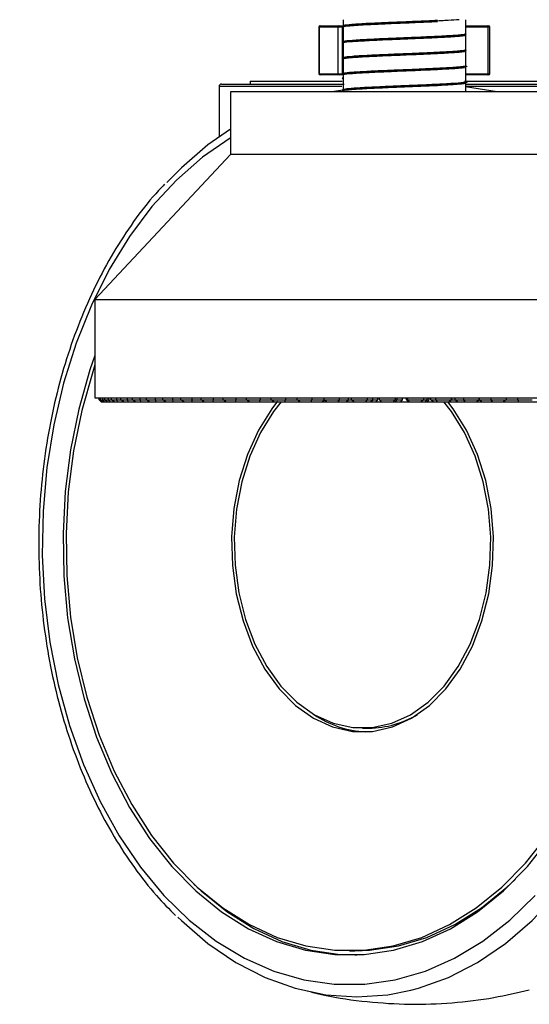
# Model space of a CAD drawing. Header units: millimetres. Extents: x 36407 to 443956, y 20230 to 409263.
# Tile 3 of 79: x 111296 to 113372, y 29096 to 33110. Entities that reach past the tile are written whole.
import ezdxf

# ---------------------------------------------------------------- set-up
doc = ezdxf.new("R2010")
doc.units = ezdxf.units.MM
doc.header["$LTSCALE"] = 50
doc.layers.add('COMPONENT_GEOMETRY', color=7, linetype='Continuous')
doc.styles.add('SLDTEXTSTYLE0', font='TXT', dxfattribs={"width": 0.75})
doc.dimstyles.new('SLDDIMSTYLE0', dxfattribs={"dimtxt": 2500, "dimasz": 165.1, "dimexe": 0, "dimexo": 0.0625, "dimgap": 625, "dimtad": 0, "dimtih": 1, "dimtoh": 1, "dimdec": 0, "dimrnd": 1e-09, "dimzin": 12, "dimdsep": 46, "dimtxsty": 'SLDTEXTSTYLE0', "dimsah": 1, "dimcen": 0.09, "dimadec": 0, "dimazin": 3, "dimtfac": 1, "dimtdec": 0, "dimtofl": 0, "dimtmove": 0, "dimatfit": 3, "dimfxl": 1, "dimfrac": 2, "dimtolj": 1, "dimtzin": 12, "dimarcsym": 0})
doc.dimstyles.new('SLDDIMSTYLE3', dxfattribs={"dimtxt": 2500, "dimasz": 165.1, "dimexe": 0, "dimexo": 0.0625, "dimgap": 625, "dimtad": 0, "dimtih": 1, "dimtoh": 1, "dimdec": 0, "dimrnd": 1e-09, "dimzin": 12, "dimdsep": 46, "dimtxsty": 'SLDTEXTSTYLE0', "dimsah": 1, "dimcen": 0.09, "dimadec": 0, "dimazin": 3, "dimtfac": 1, "dimtdec": 0, "dimtofl": 0, "dimtmove": 0, "dimatfit": 3, "dimfxl": 1, "dimfrac": 2, "dimtolj": 1, "dimtzin": 12, "dimarcsym": 0})

# ---------------------------------------------------------------- blocks, each defined once
blk = doc.blocks.new('_D_6')
at = {"layer": 'COMPONENT_GEOMETRY', "color": 7}
for p, q in [((95788.2, 40709.5), (131181.6, 40709.5)), ((131022.9, 40709.5), (131022.9, 38115.2)), ((131022.9, 31552.1), (131022.9, 34146.5)), ((111927.9, 31552.1), (131181.6, 31552.1))]:
    blk.add_line(p, q, dxfattribs=at)
for points in [[(131022.9, 40709.5), (130997.5, 40544.4), (131048.3, 40544.4)], [(131022.9, 31552.1), (131048.3, 31717.2), (130997.5, 31717.2)]]:
    blk.add_solid(points, dxfattribs=at)
at = {"layer": 'COMPONENT_GEOMETRY', "color": 7, "insert": (128252.1, 37369.1), "char_height": 2500, "attachment_point": 1, "style": 'SLDTEXTSTYLE0'}
blk.add_mtext('183', dxfattribs=at)
blk = doc.blocks.new('_D_7')
at = {"layer": 'COMPONENT_GEOMETRY', "color": 7}
for p, q in [((239589.9, 151445.9), (252465.4, 151445.9)), ((252306.7, 151445.9), (252306.7, 95607.5)), ((247304.9, 95099.7), (246543.2, 95099.7)), ((246543.2, 95099.7), (246543.2, 91131)), ((257308.4, 95099.7), (258070.1, 95099.7)), ((258070.1, 95099.7), (258070.1, 91131)), ((246543.2, 91131), (247304.9, 91131)), ((258070.1, 91131), (257308.4, 91131)), ((252306.7, 31552.1), (252306.7, 87390.5)), ((112044.9, 31552.1), (252465.4, 31552.1))]:
    blk.add_line(p, q, dxfattribs=at)
for points in [[(252306.7, 151445.9), (252281.3, 151280.8), (252332.1, 151280.8)], [(252306.7, 31552.1), (252332.1, 31717.2), (252281.3, 31717.2)]]:
    blk.add_solid(points, dxfattribs=at)
at = {"layer": 'COMPONENT_GEOMETRY', "color": 7, "char_height": 2500, "attachment_point": 1, "style": 'SLDTEXTSTYLE0'}
for s, insert in [('7\'10.4"', (247304.9, 94353.6)), ('2398', (248612.2, 90613.2))]:
    blk.add_mtext(s, dxfattribs=dict(at, insert=insert))

msp = doc.modelspace()

# ---------------------------------------------------------------- linework, layer by layer
at = {"color": 7, "linetype": 'Continuous', "lineweight": 25}
for p, q in [((112613.26, 33109.55), (112613.26, 33084.19)), ((113113.25, 33051.55), (113113.25, 33109.55)), ((112514.8, 33079.55), (112514.8, 32889.55)), ((112593.01, 33079.55), (112515.47, 33079.55)), ((112515.47, 33079.55), (112515.47, 32889.55)), ((112519.8, 33084.54), (112520.34, 33084.54)), ((112520.34, 33084.54), (112597.87, 33084.54)), ((112610.14, 33079.55), (112593.01, 33079.55)), ((112593.01, 32889.55), (112593.01, 33079.55)), ((112597.87, 33084.54), (112611.58, 33084.54)), ((112610.25, 33081.7), (112613.26, 33081.05)), ((112611.58, 33084.54), (112613.26, 33084.54)), ((112613.26, 33084.04), (112613.26, 33082.88)), ((112613.26, 33082.85), (112613.26, 33019.16)), ((113113.25, 33084.54), (113200.42, 33084.54)), ((113200.42, 33084.54), (113206.72, 33084.54)), ((113203.85, 32889.55), (113203.85, 33079.55)), ((113211.72, 32889.55), (113211.72, 33079.55)), ((113113.25, 32986.45), (113113.25, 33047.64)), ((112610.27, 33016.59), (112613.26, 33015.95)), ((112613.26, 33016.16), (112613.26, 33015.27)), ((112613.26, 33015.19), (112613.26, 32953.88)), ((112613.26, 32953.87), (112613.26, 32952.69)), ((112613.26, 32950.06), (112613.26, 32889.04)), ((113113.25, 32921.3), (113113.25, 32982.57)), ((113113.26, 32982.61), (113113.26, 32983.85)), ((113115.29, 32985.58), (113114.82, 32985.18)), ((113113.25, 32856.2), (113113.25, 32917.41)), ((113113.26, 32917.51), (113113.26, 32918.79)), ((112515.47, 32889.55), (112593.01, 32889.55)), ((112520.34, 32884.55), (112519.8, 32884.55)), ((112597.87, 32884.55), (112520.34, 32884.55)), ((112593.01, 32889.55), (112610.14, 32889.55)), ((112611.58, 32884.55), (112597.87, 32884.55)), ((112610.18, 32886.36), (112613.26, 32885.73)), ((112613.26, 32884.55), (112611.58, 32884.55)), ((112613.26, 32888.78), (112613.26, 32887.6)), ((112613.26, 32886.29), (112613.26, 32823.95)), ((113200.42, 32884.55), (113113.25, 32884.55)), ((113206.72, 32884.55), (113200.42, 32884.55)), ((112108.26, 32837.05), (112108.26, 32632.53)), ((112118.26, 32847.05), (112618.26, 32847.05)), ((112235.48, 32859.55), (112235.48, 32847.05)), ((112235.48, 32859.55), (112609.9, 32859.55)), ((113108.65, 32859.55), (113491.04, 32859.55)), ((113241.7, 32815.8), (113112.68, 32835.97)), ((113113.25, 32815.8), (113113.25, 32852.47)), ((113113.26, 32852.46), (113113.26, 32853.7)), ((113115.94, 32847.05), (113608.26, 32847.05)), ((112154.44, 32815.8), (112154.44, 32560.21)), ((113572.08, 32815.8), (112154.44, 32815.8)), ((112613.47, 32822.19), (112567.19, 32815.8)), ((112613.26, 32819.86), (112613.26, 32815.8)), ((112154.44, 32560.21), (111602.78, 31969.66)), ((113508.88, 32560.21), (112154.44, 32560.21)), ((111602.78, 31969.66), (111602.78, 31568.02)), ((111602.78, 31969.66), (114011.35, 31969.66)), ((111602.78, 31568.02), (114123.73, 31568.02)), ((111619.41, 31560.08), (111619.41, 31568.02)), ((111627.63, 31552.14), (111619.41, 31560.08)), ((111619.41, 31560.08), (111621.73, 31560.08)), ((111621.73, 31568.02), (111621.73, 31560.08)), ((111621.73, 31560.08), (111629.37, 31552.14)), ((111625.98, 31560.08), (111625.98, 31568.02)), ((111634.87, 31552.14), (111625.98, 31560.08)), ((111625.98, 31560.08), (111634.14, 31560.08)), ((111627.63, 31552.14), (111629.37, 31552.14)), ((111629.37, 31552.14), (111634.87, 31552.14)), ((111634.14, 31568.02), (111634.14, 31560.08)), ((111634.14, 31560.08), (111640.99, 31552.14)), ((111634.87, 31552.14), (111640.99, 31552.14)), ((111640.99, 31552.14), (111652.59, 31552.14)), ((111643.1, 31560.08), (111643.1, 31568.02)), ((111652.59, 31552.14), (111643.1, 31560.08)), ((111643.1, 31560.08), (111657.04, 31560.08)), ((111652.59, 31552.14), (111663.04, 31552.14)), ((111657.04, 31568.02), (111657.04, 31560.08)), ((111657.04, 31560.08), (111663.04, 31552.14)), ((111663.04, 31552.14), (111680.63, 31552.14)), ((111670.64, 31560.08), (111670.64, 31568.02)), ((111680.63, 31552.14), (111670.64, 31560.08)), ((111670.64, 31560.08), (111690.23, 31560.08)), ((111680.63, 31552.14), (111695.33, 31552.14)), ((111690.23, 31568.02), (111690.23, 31560.08)), ((111690.23, 31560.08), (111695.33, 31552.14)), ((111695.33, 31552.14), (111718.77, 31552.14)), ((111708.34, 31560.08), (111708.34, 31568.02)), ((111708.34, 31560.08), (111733.43, 31560.08)), ((111718.77, 31552.14), (111708.34, 31560.08)), ((111718.77, 31552.14), (111737.59, 31552.14)), ((111733.43, 31568.02), (111733.43, 31560.08)), ((111733.43, 31560.08), (111737.59, 31552.14)), ((111737.59, 31552.14), (111766.67, 31552.14)), ((111755.91, 31560.08), (111755.91, 31568.02)), ((111755.91, 31560.08), (111786.27, 31560.08)), ((111766.67, 31552.14), (111755.91, 31560.08)), ((111766.67, 31552.14), (111789.44, 31552.14)), ((111786.27, 31568.02), (111786.27, 31560.08)), ((111786.27, 31560.08), (111789.44, 31552.14)), ((111789.44, 31552.14), (111823.93, 31552.14)), ((111812.92, 31560.08), (111812.92, 31568.02)), ((111823.93, 31552.14), (111812.92, 31560.08)), ((111812.92, 31560.08), (111848.29, 31560.08)), ((111823.93, 31552.14), (111850.46, 31552.14)), ((111848.29, 31568.02), (111848.29, 31560.08)), ((111848.29, 31560.08), (111850.46, 31552.14)), ((111850.46, 31552.14), (111890.05, 31552.14)), ((111878.89, 31560.08), (111878.89, 31568.02)), ((111890.05, 31552.14), (111878.89, 31560.08)), ((111878.89, 31560.08), (111918.98, 31560.08)), ((111890.05, 31552.14), (111920.12, 31552.14)), ((111918.98, 31568.02), (111918.98, 31560.08)), ((111918.98, 31560.08), (111920.12, 31552.14)), ((111920.12, 31552.14), (111964.48, 31552.14)), ((111953.25, 31560.08), (111953.25, 31568.02)), ((111953.25, 31560.08), (111997.72, 31560.08)), ((111964.48, 31552.14), (111953.25, 31560.08)), ((111964.48, 31552.14), (111997.83, 31552.14)), ((111997.72, 31568.02), (111997.72, 31560.08)), ((111997.72, 31560.08), (111997.83, 31552.14)), ((111997.83, 31552.14), (112046.57, 31552.14)), ((112035.39, 31560.08), (112035.39, 31568.02)), ((112035.39, 31560.08), (112083.85, 31560.08)), ((112046.57, 31552.14), (112035.39, 31560.08)), ((112046.57, 31552.14), (112082.92, 31552.14)), ((112083.85, 31560.08), (112082.92, 31552.14)), ((112082.92, 31552.14), (112135.64, 31552.14)), ((112083.85, 31568.02), (112083.85, 31560.08)), ((112124.58, 31560.08), (112124.58, 31568.02)), ((112124.58, 31560.08), (112176.62, 31560.08)), ((112135.64, 31552.14), (112124.58, 31560.08)), ((112135.64, 31552.14), (112174.66, 31552.14)), ((112176.62, 31560.08), (112174.66, 31552.14)), ((112174.66, 31552.14), (112230.91, 31552.14)), ((112176.62, 31568.02), (112176.62, 31560.08)), ((112220.08, 31560.08), (112220.08, 31568.02)), ((112230.91, 31552.14), (112220.08, 31560.08)), ((112220.08, 31560.08), (112275.25, 31560.08)), ((112230.91, 31552.14), (112272.29, 31552.14)), ((112275.25, 31560.08), (112272.29, 31552.14)), ((112272.29, 31552.14), (112331.57, 31552.14)), ((112275.25, 31568.02), (112275.25, 31560.08)), ((112321.06, 31560.08), (112321.06, 31568.02)), ((112321.06, 31560.08), (112378.9, 31560.08)), ((112331.57, 31552.14), (112321.06, 31560.08)), ((112331.57, 31552.14), (112374.95, 31552.14)), ((112378.9, 31560.08), (112374.95, 31552.14)), ((112374.95, 31552.14), (112433.92, 31552.14)), ((112378.9, 31568.02), (112378.9, 31560.08)), ((112426.68, 31560.08), (112426.68, 31568.02)), ((112426.68, 31560.08), (112486.69, 31560.08)), ((112436.77, 31552.14), (112426.68, 31560.08)), ((112436.77, 31552.14), (112481.78, 31552.14)), ((112486.69, 31560.08), (112481.78, 31552.14)), ((112481.78, 31552.14), (112528.49, 31552.14)), ((112486.69, 31568.02), (112486.69, 31560.08)), ((112528.49, 31552.14), (112538.59, 31560.08)), ((112528.5, 31552.14), (112545.61, 31552.14)), ((112536.01, 31560.08), (112536.01, 31568.02)), ((112545.61, 31552.14), (112536.01, 31560.08)), ((112536.01, 31560.08), (112597.68, 31560.08)), ((112545.61, 31552.14), (112591.87, 31552.14)), ((112597.68, 31560.08), (112591.87, 31552.14)), ((112591.87, 31552.14), (112625.92, 31552.14)), ((112597.68, 31568.02), (112597.68, 31560.08)), ((112597.68, 31560.08), (112635.52, 31560.08)), ((112625.92, 31552.14), (112635.52, 31560.08)), ((112625.92, 31552.14), (112646.63, 31552.14)), ((112635.52, 31560.08), (112635.52, 31568.02)), ((112646.63, 31552.14), (112652.11, 31553.6)), ((112648.14, 31560.08), (112648.14, 31568.02)), ((112657.16, 31552.14), (112648.14, 31560.08)), ((112648.14, 31560.08), (112710.94, 31560.08)), ((112657.16, 31552.14), (112704.27, 31552.14)), ((112710.94, 31560.08), (112704.27, 31552.14)), ((112704.27, 31552.14), (112725.38, 31552.14)), ((112710.94, 31568.02), (112710.94, 31560.08)), ((112710.94, 31560.08), (112734.4, 31560.08)), ((112725.37, 31552.14), (112746.39, 31552.14)), ((112725.38, 31552.14), (112734.4, 31560.08)), ((112734.4, 31560.08), (112734.4, 31568.02)), ((112746.39, 31552.14), (112755.29, 31560.08)), ((112755.29, 31560.08), (112755.29, 31568.02)), ((112762.1, 31560.08), (112762.1, 31568.02)), ((112762.1, 31560.08), (112825.5, 31560.08)), ((112770.47, 31552.14), (112762.1, 31560.08)), ((112770.47, 31552.14), (112818.02, 31552.14)), ((112825.5, 31560.08), (112818.02, 31552.14)), ((112818.02, 31552.14), (112826, 31552.14)), ((112825.5, 31568.02), (112825.5, 31560.08)), ((112825.5, 31560.08), (112834.37, 31560.08)), ((112826, 31552.14), (112834.37, 31560.08)), ((112826, 31552.14), (112847.16, 31552.14)), ((112834.37, 31560.08), (112834.37, 31568.02)), ((112847.16, 31552.14), (112855.38, 31560.08)), ((112855.38, 31560.08), (112855.38, 31568.02)), ((112871.13, 31560.08), (112871.13, 31568.02)), ((112879.36, 31552.14), (112871.13, 31560.08)), ((112871.13, 31560.08), (112876.93, 31560.08)), ((112876.93, 31560.08), (112876.93, 31568.02)), ((112876.93, 31560.08), (112940.39, 31560.08)), ((112884.57, 31552.14), (112876.93, 31560.08)), ((112879.36, 31552.14), (112884.57, 31552.14)), ((112884.57, 31552.14), (112932.17, 31552.14)), ((112932.16, 31552.14), (112948.07, 31552.14)), ((112940.39, 31560.08), (112932.17, 31552.14)), ((112940.39, 31568.02), (112940.39, 31560.08)), ((112948.07, 31552.14), (112955.55, 31560.08)), ((112948.07, 31552.14), (112956.05, 31552.14)), ((112955.55, 31560.08), (112955.55, 31568.02)), ((112955.55, 31560.08), (112964.41, 31560.08)), ((112956.05, 31552.14), (112964.41, 31560.08)), ((112964.41, 31560.08), (112964.41, 31568.02)), ((112971.23, 31560.08), (112971.23, 31568.02)), ((112980.12, 31552.14), (112971.23, 31560.08)), ((112971.23, 31560.08), (112991.64, 31560.08)), ((112980.12, 31552.14), (112998.49, 31552.14)), ((112991.64, 31560.08), (112991.64, 31568.02)), ((112991.64, 31560.08), (113054.61, 31560.08)), ((112998.49, 31552.14), (112991.64, 31560.08)), ((112998.49, 31552.14), (113045.72, 31552.14)), ((113054.61, 31560.08), (113045.72, 31552.14)), ((113045.72, 31552.14), (113048.25, 31552.14)), ((113048.25, 31552.14), (113054.92, 31560.08)), ((113048.25, 31552.14), (113069.36, 31552.14)), ((113054.61, 31568.02), (113054.61, 31560.08)), ((113054.92, 31560.08), (113054.92, 31568.02)), ((113069.36, 31552.14), (113074.04, 31553.3)), ((113070.41, 31560.08), (113070.41, 31568.02)), ((113079.89, 31552.14), (113070.41, 31560.08)), ((113070.41, 31560.08), (113105.25, 31560.08)), ((113079.89, 31552.14), (113111.25, 31552.14)), ((113105.25, 31560.08), (113105.25, 31568.02)), ((113105.25, 31560.08), (113167.21, 31560.08)), ((113111.25, 31552.14), (113105.25, 31560.08)), ((113111.25, 31552.14), (113157.72, 31552.14)), ((113167.21, 31560.08), (113157.72, 31552.14)), ((113157.72, 31552.14), (113177.81, 31552.14)), ((113167.21, 31568.02), (113167.21, 31560.08)), ((113167.81, 31560.08), (113167.81, 31568.02)), ((113177.81, 31552.14), (113167.81, 31560.08)), ((113167.81, 31560.08), (113216.8, 31560.08)), ((113177.81, 31552.14), (113221.9, 31552.14)), ((113216.8, 31560.08), (113216.8, 31568.02)), ((113216.8, 31560.08), (113277.2, 31560.08)), ((113221.9, 31552.14), (113216.8, 31560.08)), ((113221.9, 31552.14), (113267.2, 31552.14)), ((113277.2, 31560.08), (113267.2, 31552.14)), ((113267.21, 31552.14), (113273.05, 31552.14)), ((113273.05, 31552.14), (113329.49, 31552.14)), ((113277.2, 31568.02), (113277.2, 31560.08)), ((113325.34, 31560.08), (113325.34, 31568.02)), ((113325.34, 31560.08), (113383.67, 31560.08)), ((113329.49, 31552.14), (113325.34, 31560.08)), ((113329.49, 31552.14), (113373.24, 31552.14)), ((112692.59, 30222.05), (112719.29, 30222.05)), ((112639.75, 29314.54), (112661.08, 29314.54)), ((112661.08, 29297.54), (112668.27, 29297.54))]:
    msp.add_line(p, q, dxfattribs=at)
at = {"color": 8, "linetype": 'Continuous', "lineweight": 25}
for p, q in [((112515.47, 33079.55), (112514.8, 33079.55)), ((112613.26, 33079.55), (112610.14, 33079.55)), ((112610.14, 33079.55), (112610.14, 33018.28)), ((113203.85, 33079.55), (113113.25, 33079.55)), ((113211.72, 33079.55), (113203.85, 33079.55)), ((112610.14, 33016.01), (112610.14, 32953.26)), ((112610.14, 32951.46), (112610.14, 32889.55)), ((112514.8, 32889.55), (112515.47, 32889.55)), ((112610.14, 32889.55), (112613.26, 32889.55)), ((113113.25, 32889.55), (113203.85, 32889.55)), ((113203.85, 32889.55), (113211.72, 32889.55)), ((112608.64, 32837.05), (112108.26, 32837.05)), ((113618.26, 32837.05), (113113.25, 32837.05)), ((111621.73, 31560.08), (111625.98, 31560.08)), ((111634.14, 31560.08), (111643.1, 31560.08)), ((111657.04, 31560.08), (111670.63, 31560.08)), ((111690.23, 31560.08), (111708.34, 31560.08)), ((111733.43, 31560.08), (111755.9, 31560.08)), ((111786.27, 31560.08), (111812.92, 31560.08)), ((111848.29, 31560.08), (111878.88, 31560.08)), ((111918.98, 31560.08), (111953.25, 31560.08)), ((111997.72, 31560.08), (112035.39, 31560.08)), ((112083.85, 31560.08), (112124.58, 31560.08)), ((112176.62, 31560.08), (112220.08, 31560.08)), ((112275.25, 31560.08), (112321.07, 31560.08)), ((112378.9, 31560.08), (112426.68, 31560.08)), ((112486.69, 31560.08), (112536.01, 31560.08)), ((112635.52, 31560.08), (112648.14, 31560.08)), ((112734.4, 31560.08), (112755.29, 31560.08)), ((112834.37, 31560.08), (112855.38, 31560.08)), ((112940.39, 31560.08), (112955.55, 31560.08)), ((113054.61, 31560.08), (113054.92, 31560.08)), ((113054.92, 31560.08), (113070.41, 31560.08)), ((113167.21, 31560.08), (113167.81, 31560.08)), ((113277.2, 31560.08), (113325.34, 31560.08))]:
    msp.add_line(p, q, dxfattribs=at)
at = {"color": 7, "linetype": 'Continuous', "lineweight": 25, "flags": 128}
for points in [[(112611.58, 33084.54), (112611.3, 33084.45), (112611.03, 33084.17), (112610.78, 33083.7), (112610.57, 33083.08), (112610.39, 33082.33), (112610.25, 33081.46), (112610.17, 33080.52), (112610.14, 33079.55)], [(112154.44, 32663.06), (112063.06, 32599.5), (111954.81, 32506.4), (111895.14, 32445.59)], [(111602.78, 31741.17), (111582.52, 31682.1), (111537.24, 31522.35), (111503.65, 31356.77), (111482.11, 31187.11), (111472.83, 31015.17), (111475.93, 30842.78), (111491.36, 30671.75), (111518.96, 30503.91), (111558.45, 30341.03), (111609.39, 30184.84), (111671.26, 30036.99), (111743.4, 29899.05), (111825.04, 29772.49), (111915.31, 29658.65), (112013.26, 29558.72), (112117.86, 29473.78), (112227.98, 29404.72), (112342.47, 29352.27), (112460.12, 29317), (112579.66, 29299.27), (112699.84, 29299.27), (112819.39, 29317), (112937.03, 29352.27), (113051.53, 29404.72), (113161.65, 29473.78), (113266.24, 29558.72), (113364.2, 29658.65), (113454.47, 29772.49)], [(111602.78, 31702.28), (111593.56, 31674.69), (111548.76, 31516.61), (111515.52, 31352.75), (111494.2, 31184.87), (111485.02, 31014.72), (111488.09, 30844.13), (111503.36, 30674.89), (111530.67, 30508.8), (111569.75, 30347.62), (111620.16, 30193.06), (111681.38, 30046.76), (111752.76, 29910.26), (111833.55, 29785.02), (111922.88, 29672.37), (112019.81, 29573.49), (112123.31, 29489.44), (112232.28, 29421.09), (112345.58, 29369.2), (112461.99, 29334.29), (112580.29, 29316.74), (112699.22, 29316.74), (112817.51, 29334.29), (112933.93, 29369.2), (113047.22, 29421.09), (113156.2, 29489.44), (113259.7, 29573.49), (113356.63, 29672.37), (113445.96, 29785.02)], [(112346.32, 31554.16), (112322.74, 31523.49), (112268.41, 31436.01), (112224.02, 31337.66), (112190.62, 31230.74), (112168.98, 31117.76), (112159.62, 31001.36), (112162.74, 30884.27), (112178.29, 30769.25), (112205.89, 30658.97), (112244.9, 30556.04), (112294.4, 30462.85), (112353.24, 30381.6), (112420.03, 30314.19), (112493.21, 30262.2), (112571.06, 30226.85), (112651.76, 30208.96), (112733.41, 30208.96), (112814.11, 30226.85), (112891.96, 30262.2), (112965.14, 30314.19), (113031.93, 30381.6), (113090.77, 30462.85), (113140.27, 30556.04), (113179.28, 30658.97), (113206.88, 30769.25), (113222.43, 30884.27), (113225.56, 31001.36), (113216.19, 31117.76), (113194.55, 31230.74), (113161.15, 31337.66), (113116.76, 31436.01), (113062.43, 31523.49), (113040.49, 31552.14)], [(112361.29, 31552.14), (112330.15, 31512.44), (112276.91, 31426.72), (112233.41, 31330.34), (112200.67, 31225.56), (112179.47, 31114.84), (112170.29, 31000.77), (112173.36, 30886.03), (112188.59, 30773.31), (112215.64, 30665.24), (112253.87, 30564.37), (112302.38, 30473.05), (112360.04, 30393.43), (112425.49, 30327.37), (112497.2, 30276.42), (112573.49, 30241.78), (112652.58, 30224.25), (112732.6, 30224.25), (112811.68, 30241.78), (112887.97, 30276.42), (112959.68, 30327.37), (113025.13, 30393.43), (113082.79, 30473.05), (113131.3, 30564.37), (113169.53, 30665.24), (113196.58, 30773.31), (113211.81, 30886.03), (113214.88, 31000.77), (113205.7, 31114.84), (113184.5, 31225.56), (113151.76, 31330.34), (113108.27, 31426.72), (113055.03, 31512.44), (113023.88, 31552.14)], [(112005.54, 29586.72), (112034.78, 29559.14), (112139.34, 29474.22), (112249.44, 29405.19), (112363.89, 29352.76), (112481.5, 29317.49), (112601.01, 29299.77), (112669.5, 29297.59)], [(112661.08, 29314.54), (112720.55, 29316.74), (112838.84, 29334.29), (112955.26, 29369.2), (113068.55, 29421.09), (113177.53, 29489.44), (113281.03, 29573.49), (113314.35, 29605.08)], [(111940.57, 29451.55), (111954.81, 29437.7), (112063.06, 29344.6), (112177.15, 29267.17), (112295.98, 29206.16), (112418.4, 29162.16), (112543.24, 29135.59), (112669.29, 29126.7), (112795.34, 29135.59), (112889.59, 29153.98)]]:
    msp.add_lwpolyline(points, dxfattribs=at)
at = {"color": 8, "linetype": 'Continuous', "lineweight": 25, "flags": 128}
for points in [[(112154.44, 32627.68), (112153.54, 32627.14), (112041.11, 32549.45), (111934.63, 32456.08), (111835.16, 32347.96), (111743.69, 32226.17), (111661.12, 32091.92), (111588.27, 31946.53), (111525.88, 31791.46), (111474.56, 31628.25), (111434.81, 31458.51), (111407.04, 31283.94), (111391.53, 31106.27), (111388.42, 30927.27), (111397.74, 30748.71), (111419.41, 30572.37), (111453.21, 30400), (111498.8, 30233.32), (111555.73, 30073.98), (111623.43, 29923.57), (111701.24, 29783.57), (111788.36, 29655.39), (111883.96, 29540.29), (111987.06, 29439.43), (112096.65, 29353.79), (112211.64, 29284.24), (112330.88, 29231.46), (112453.19, 29195.98), (112577.36, 29178.15), (112702.15, 29178.15), (112826.31, 29195.98), (112948.63, 29231.46), (113067.87, 29284.24), (113182.86, 29353.79), (113292.45, 29439.43), (113395.55, 29540.29)], [(112889.59, 29153.98), (112920.18, 29162.16), (113042.61, 29206.16), (113161.43, 29267.17), (113275.52, 29344.6), (113383.77, 29437.7), (113485.14, 29545.57), (113578.65, 29667.19), (113663.4, 29801.37), (113738.58, 29946.82), (113803.46, 30102.15), (113857.42, 30265.86), (113899.94, 30436.37), (113930.6, 30612.04), (113949.12, 30791.17), (113955.32, 30972.05), (113949.12, 31152.92), (113930.6, 31332.05), (113899.94, 31507.72), (113890.12, 31552.14)]]:
    msp.add_lwpolyline(points, dxfattribs=at)
at = {"color": 7, "linetype": 'Continuous', "lineweight": 25}
for centre, radius, start, end in [((112519.8, 33079.55), 5, 90, 180), ((112520.4, 33079.62), 4.93, 90.68545, 180.8062), ((112597.93, 33079.62), 4.92, 90.66081, 180.83089), ((113199.47, 33080.22), 4.43, 351.35128, 77.5486), ((113206.72, 33079.55), 5, 0, 90), ((112519.8, 32889.55), 5, 180, 270), ((112520.41, 32889.48), 4.94, 179.26293, 269.17711), ((112597.94, 32889.48), 4.94, 179.23829, 269.20171), ((113199.45, 32888.89), 4.45, 282.60543, 8.55843), ((113206.72, 32889.55), 5, 270, 0), ((112118.26, 32837.05), 10, 90, 180), ((112725.03, 30613.89), 407.38, 235.56132, 267.31342), ((112715.28, 30614.87), 392.85, 270.58477, 300.93672)]:
    msp.add_arc(centre, radius, start, end, dxfattribs=at)
for points, knots in [([(113085.79, 33109.55), (113072.26, 33108.53), (113044.94, 33106.49), (112982.12, 33103.41), (112910.06, 33100.3), (112833.28, 33097.2), (112759.48, 33094.11), (112694.34, 33091), (112645.7, 33087.91), (112616.55, 33085.21), (112614.27, 33083.56), (112613.42, 33082.94)], [0, 0, 0, 0, 0.1142877, 0.2307521, 0.3473667, 0.4638073, 0.5804172, 0.6968888, 0.8134579, 0.9299974, 1, 1, 1, 1]), ([(112614.49, 33080.26), (112614.89, 33080.88), (112616.09, 33082.74), (112637.73, 33085.09), (112673.6, 33087.71), (112714.11, 33089.9), (112765.07, 33092.35), (112795.18, 33093.68), (112804.63, 33094.08), (112839.46, 33095.58), (112908.7, 33098.28), (112967.88, 33101.01), (112997.45, 33102.37)], [0, 0, 0, 0, 0.0890309, 0.2649662, 0.2962107, 0.4488053, 0.5781391, 0.614941, 0.6263334, 0.6330492, 0.8166069, 1, 1, 1, 1]), ([(112997.45, 33106.2), (112968.82, 33104.87), (112924.43, 33102.81), (112858.47, 33100.2), (112811.2, 33098.19), (112763.19, 33096), (112705.62, 33093.52), (112667.81, 33091.08), (112634.19, 33088.47), (112616.77, 33086.85), (112616.04, 33085.21), (112615.89, 33084.86)], [0, 0, 0, 0, 0.1844231, 0.2858728, 0.3813217, 0.4615097, 0.5784401, 0.7624095, 0.773786, 0.9525676, 1, 1, 1, 1]), ([(113113.27, 33048.92), (113113.22, 33048.48), (113113.04, 33047), (113088.88, 33044.5), (113044.21, 33041.39), (112981.75, 33038.3), (112909.42, 33035.19), (112832.72, 33032.09), (112758.81, 33029), (112694.04, 33025.89), (112645.2, 33022.8), (112616.33, 33020.08), (112614.1, 33018.41), (112613.25, 33017.77)], [0, 0, 0, 0, 0.04246138, 0.14207523, 0.24156118, 0.34114199, 0.44068299, 0.5402062, 0.6398018, 0.73927496, 0.83889252, 0.93836268, 1, 1, 1, 1]), ([(112617.49, 33015.15), (112616.56, 33015.73), (112613.45, 33017.7), (112647.84, 33021.03), (112715.61, 33025.02), (112782.81, 33028.07), (112846.73, 33030.81), (112913.92, 33033.33), (112967.88, 33035.91), (112997.45, 33037.33)], [0, 0, 0, 0, 0.0785208, 0.2649911, 0.4487554, 0.6323722, 0.6650117, 0.81644, 1, 1, 1, 1]), ([(112997.45, 33041.06), (112968.01, 33039.75), (112938.08, 33038.42), (112901.41, 33036.87), (112869.16, 33035.49), (112803.28, 33032.67), (112731.22, 33029.66), (112681.23, 33026.81), (112641.79, 33024.19), (112614.61, 33021.72), (112617.08, 33020.03), (112617.6, 33019.68)], [0, 0, 0, 0, 0.189501, 0.1925535, 0.2169676, 0.3794975, 0.5691725, 0.6645429, 0.7599054, 0.949571, 1, 1, 1, 1]), ([(113108.51, 33051.49), (113109.17, 33050.74), (113111.01, 33048.63), (113073.19, 33045.2), (113022.71, 33042.44), (112997.45, 33041.06)], [0, 0, 0, 0, 0.21807862, 0.60869587, 1, 1, 1, 1]), ([(112997.45, 33037.33), (113023.28, 33038.62), (113055.6, 33040.25), (113079.21, 33042.18), (113085.99, 33042.78), (113089.06, 33043.14), (113090.48, 33043.24), (113090.9, 33043.32), (113091.01, 33043.32), (113091.2, 33043.36), (113092.7, 33043.47), (113097.07, 33043.99), (113105.02, 33044.9), (113109.72, 33045.84), (113111.55, 33046.44), (113111.8, 33046.54), (113111.85, 33046.55), (113111.86, 33046.55), (113111.88, 33046.56), (113111.88, 33046.56), (113111.88, 33046.56), (113111.76, 33046.56), (113112.44, 33046.72), (113112.66, 33047), (113112.23, 33047.37), (113111.89, 33047.67)], [0, 0, 0, 0, 0.38993318, 0.48801212, 0.53706776, 0.56159888, 0.57386745, 0.57539966, 0.57544618, 0.57652561, 0.58151175, 0.61742593, 0.71418231, 0.8667216, 0.88973542, 0.89267021, 0.89414621, 0.89488465, 0.89525074, 0.89530147, 0.89532292, 0.89533779, 0.90195265, 0.92295571, 1, 1, 1, 1]), ([(113113.21, 32983.81), (113113.1, 32983.37), (113112.75, 32981.89), (113088.82, 32979.39), (113043.59, 32976.28), (112981.31, 32973.19), (112908.77, 32970.07), (112832.15, 32966.98), (112758.14, 32963.88), (112693.93, 32960.78), (112643.78, 32957.69), (112615.55, 32954.57), (112605.49, 32952.26), (112612.5, 32950.96), (112613.9, 32950.7)], [0, 0, 0, 0, 0.0400219, 0.1337203, 0.2273186, 0.3210458, 0.4146303, 0.5083495, 0.6019682, 0.6956466, 0.7893157, 0.8829394, 0.976656, 1, 1, 1, 1]), ([(112613.47, 32950.02), (112613.52, 32950.29), (112613.65, 32950.91), (112615.87, 32951.64), (112619.56, 32952.49), (112625.72, 32953.44), (112637.53, 32954.68), (112663.78, 32956.87), (112716.04, 32960.08), (112807.45, 32963.97), (112880.23, 32967.18), (112923.58, 32968.8), (112955.12, 32970.21), (112979, 32971.35), (112997.45, 32972.23)], [0, 0, 0, 0, 0.0357612, 0.08186, 0.0922205, 0.1490904, 0.2180018, 0.2660955, 0.4492571, 0.6324101, 0.8158293, 0.8476018, 0.882207, 1, 1, 1, 1]), ([(112997.45, 32975.99), (112979.11, 32975.15), (112950.21, 32973.82), (112886.53, 32971.1), (112807.64, 32967.91), (112743.19, 32964.99), (112690.72, 32962.3), (112645.38, 32959.71), (112622.59, 32956.93), (112615.23, 32955.22), (112616.1, 32954.89), (112616.78, 32954.64)], [0, 0, 0, 0, 0.121408, 0.1912462, 0.3814939, 0.5716745, 0.5916666, 0.7622161, 0.9525081, 0.9632912, 1, 1, 1, 1]), ([(113108.53, 32986.42), (113109.78, 32985.65), (113111.16, 32984.8), (113099.21, 32982.63), (113072.69, 32980.1), (113022.89, 32977.38), (112997.45, 32975.99)], [0, 0, 0, 0, 0.2176032, 0.2411627, 0.6124113, 1, 1, 1, 1]), ([(112997.45, 32972.23), (113022.72, 32973.53), (113061.24, 32975.51), (113093.92, 32978.31), (113103.04, 32979.72), (113107.58, 32980.43)], [0, 0, 0, 0, 0.4883569, 0.7447285, 1, 1, 1, 1]), ([(113112.88, 32920.87), (113113.73, 32920.74), (113121.22, 32919.56), (113113.85, 32917.38), (113089.75, 32914.27), (113042.77, 32911.17), (112980.94, 32908.08), (112908.11, 32904.96), (112831.51, 32901.87), (112757.73, 32898.76), (112693.13, 32895.67), (112644.47, 32892.57), (112616.42, 32889.89), (112614.2, 32888.26), (112613.38, 32887.65)], [0, 0, 0, 0, 0.0119312, 0.1053389, 0.1986354, 0.292008, 0.3853578, 0.4786754, 0.5720744, 0.6653484, 0.7587646, 0.8520417, 0.9454375, 1, 1, 1, 1]), ([(112997.45, 32910.95), (112996.61, 32910.91), (112988.75, 32910.52), (112960.12, 32909.15), (112898.38, 32906.42), (112840.11, 32904.1), (112803.61, 32902.62), (112772.02, 32901.21), (112712.5, 32898.43), (112658.33, 32895.41), (112633.42, 32893.04), (112622.96, 32891.65), (112615.46, 32890.69), (112616.94, 32889.89), (112617.58, 32889.55)], [0, 0, 0, 0, 0.0058382, 0.0542799, 0.1906492, 0.3806972, 0.3842174, 0.409223, 0.5712691, 0.7612046, 0.8563801, 0.8893483, 0.9520618, 1, 1, 1, 1]), ([(113112.78, 32921.3), (113112.95, 32921.23), (113113.63, 32920.9), (113111.81, 32920.12), (113107.91, 32918.99), (113100.26, 32917.95), (113094.14, 32917.28), (113085.87, 32916.48), (113061.76, 32914.27), (113023.17, 32912.28), (112997.45, 32910.95)], [0, 0, 0, 0, 0.0221076, 0.0900721, 0.2187209, 0.3616908, 0.4025706, 0.4153428, 0.6102168, 1, 1, 1, 1]), ([(112997.45, 32907.09), (113023.26, 32908.48), (113055.56, 32910.21), (113079.23, 32912.04), (113085.96, 32912.58), (113089.1, 32912.91), (113090.42, 32912.98), (113090.91, 32913.06), (113091.05, 32913.06), (113092.08, 32913.2), (113098.91, 32913.81), (113109.71, 32915.21), (113108.67, 32916.28), (113108.21, 32916.74)], [0, 0, 0, 0, 0.421897, 0.5280016, 0.5810684, 0.6076053, 0.620872, 0.6225299, 0.6226342, 0.6254259, 0.6542771, 0.8497045, 1, 1, 1, 1]), ([(112611.99, 32871.33), (112611.15, 32871.17), (112608.57, 32870.69), (112611.21, 32870.22), (112612.98, 32869.9)], [0, 0, 0, 0, 0.3241571, 1, 1, 1, 1]), ([(112617.99, 32884.99), (112616.91, 32885.59), (112613.39, 32887.55), (112648.16, 32890.76), (112697.05, 32893.82), (112751.73, 32896.56), (112813.29, 32899.06), (112891.19, 32902.47), (112944.17, 32904.63), (112974.3, 32905.93), (112988.44, 32906.64), (112997.45, 32907.09)], [0, 0, 0, 0, 0.08098414, 0.26441863, 0.44800646, 0.48016146, 0.63215655, 0.8156309, 0.90756877, 0.94106797, 1, 1, 1, 1]), ([(113112.04, 32855.9), (113113.19, 32855.72), (113120.99, 32854.5), (113114.11, 32852.26), (113089.2, 32849.16), (113042.48, 32846.06), (112980.31, 32842.96), (112907.53, 32839.86), (112830.88, 32836.75), (112758.15, 32833.7), (112695.83, 32830.71), (112648.85, 32827.82), (112620.01, 32825.03), (112607.79, 32822.8), (112611.38, 32821.51), (112612.47, 32821.12)], [0, 0, 0, 0, 0.0155594, 0.1047257, 0.1937862, 0.2829739, 0.3720273, 0.4612025, 0.5502919, 0.6394269, 0.7251166, 0.8081004, 0.888563, 0.9662728, 1, 1, 1, 1]), ([(112617.55, 32819.89), (112616.55, 32820.47), (112614.08, 32821.9), (112630.89, 32823.95), (112661.48, 32826.65), (112716.09, 32829.81), (112780.99, 32832.72), (112844.77, 32835.36), (112912.2, 32838.21), (112967.87, 32840.67), (112997.45, 32841.98)], [0, 0, 0, 0, 0.08141774, 0.20056576, 0.26582916, 0.44929498, 0.6327013, 0.65471405, 0.81649028, 1, 1, 1, 1]), ([(112997.45, 32845.89), (112967.89, 32844.48), (112923.48, 32842.35), (112868.2, 32840.2), (112835.59, 32838.89), (112787.22, 32836.75), (112716, 32833.67), (112667.09, 32830.73), (112633.21, 32828.01), (112624.58, 32826.69), (112617.02, 32825.54)], [0, 0, 0, 0, 0.1996282, 0.2999031, 0.335459, 0.4002868, 0.5999137, 0.799665, 0.824548, 1, 1, 1, 1]), ([(113108.68, 32856.25), (113109.27, 32855.51), (113110.94, 32853.45), (113073.24, 32849.82), (113022.72, 32847.2), (112997.45, 32845.89)], [0, 0, 0, 0, 0.2176605, 0.6088206, 1, 1, 1, 1]), ([(112997.45, 32841.98), (113020.75, 32843.26), (113059.38, 32845.38), (113091.78, 32847.9), (113107.94, 32850.04), (113114.52, 32851.55), (113112.89, 32852.37), (113112.72, 32852.46)], [0, 0, 0, 0, 0.35207632, 0.5837133, 0.76471855, 0.97507103, 1, 1, 1, 1]), ([(111886.38, 32438.79), (111870.24, 32421.82), (111821.75, 32370.82), (111748.65, 32272.53), (111667.56, 32145.85), (111595.5, 32008.44), (111532.63, 31862.33), (111479.6, 31708.57), (111436.81, 31548.54), (111404.63, 31383.61), (111383.32, 31215.17), (111373.04, 31044.66), (111373.88, 30873.53), (111385.84, 30703.24), (111408.82, 30535.22), (111442.63, 30370.9), (111487.02, 30211.67), (111541.61, 30058.9), (111606, 29913.91), (111679.58, 29777.83), (111762.03, 29652.33), (111845.75, 29544.37), (111905.02, 29484.52), (111931.36, 29457.92)], [0, 0, 0, 0, 0.0245305, 0.0736971, 0.1229158, 0.1721629, 0.2214228, 0.2706858, 0.3199452, 0.3691984, 0.4184486, 0.4676955, 0.5169426, 0.5661931, 0.6154482, 0.664714, 0.713991, 0.7632811, 0.8125846, 0.861901, 0.9112219, 0.9605352, 1, 1, 1, 1]), ([(112444.31, 29157.3), (112475.22, 29149.08), (112562.82, 29125.8), (112710.5, 29105.28), (112884.6, 29094.34), (113057.46, 29100.58), (113220.52, 29119.84), (113323.98, 29144.39), (113371.87, 29155.75)], [0, 0, 0, 0, 0.1023138, 0.2898678, 0.4757409, 0.659977, 0.8426209, 1, 1, 1, 1])]:
    msp.add_open_spline(points, degree=3, knots=knots, dxfattribs=at)

# ---------------------------------------------------------------- dimensions: what is measured, and where the dimension line sits
at = {"layer": 'COMPONENT_GEOMETRY', "color": 7}
for base, p1, p2, dimstyle, picture, middle in [((252306.67, 31552.15), (239526.37, 151445.89), (111981.45, 31552.15), 'SLDDIMSTYLE0', '_D_7', (252306.67, 91499.02)), ((131022.89, 31552.15), (95724.72, 40709.55), (111864.36, 31552.15), 'SLDDIMSTYLE3', '_D_6', (131022.89, 36130.85))]:
    dim = msp.add_linear_dim(base=base, p1=p1, p2=p2, angle=90, dimstyle=dimstyle, dxfattribs=at)
    dim.commit()
    dim.dimension.update_dxf_attribs({"geometry": picture, "text_midpoint": middle, "dimtype": 160})

doc.saveas('drawing.dxf')
